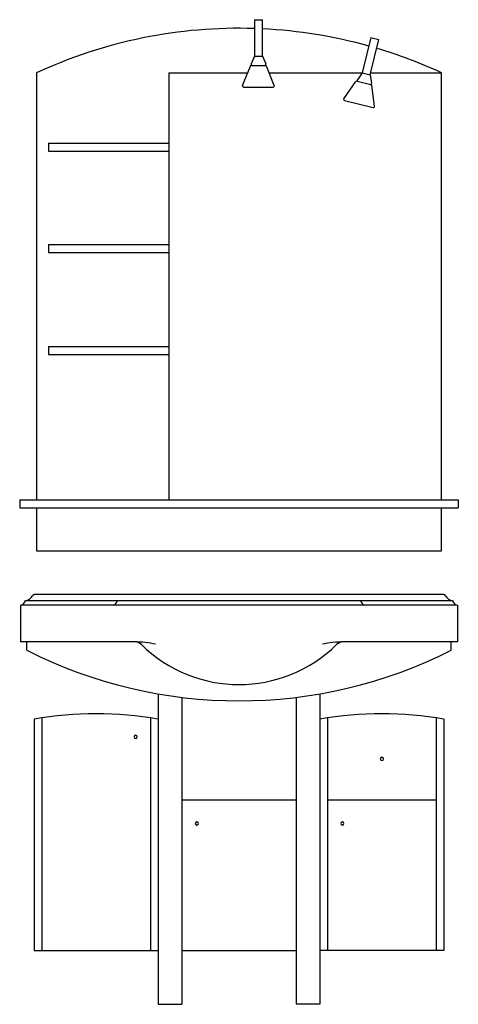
# Model space of a CAD drawing. Header units: millimetres. Extents: x -0.44 to 0.44, y 0 to 1.97.
import ezdxf

# ---------------------------------------------------------------- set-up
doc = ezdxf.new("R2010")
doc.units = ezdxf.units.MM
doc.layers.add('BLOCKS', color=3, linetype='Continuous')

msp = doc.modelspace()

# ---------------------------------------------------------------- linework, layer by layer
at = {"layer": 'BLOCKS'}
for p, q in [((0.0307, 1.9692), (0.0471, 1.9692)), ((0.0307, 1.9692), (0.0307, 1.8964)), ((0.0471, 1.8964), (0.0471, 1.9692)), ((0.264, 1.9336), (0.2466, 1.8629)), ((0.264, 1.9336), (0.2799, 1.9297)), ((0.2625, 1.859), (0.2799, 1.9297)), ((0.0307, 1.8964), (0.0244, 1.8807)), ((0.0307, 1.8964), (0.0471, 1.8964)), ((0.0471, 1.8964), (0.0534, 1.8807)), ((0.0072, 1.8373), (0.0227, 1.8763)), ((0.0247, 1.8777), (0.0531, 1.8777)), ((0.0706, 1.8373), (0.0552, 1.8763)), ((-0.405, 1.863), (-0.405, 1.0087)), ((-0.1403, 1.863), (0.0174, 1.863)), ((-0.1403, 1.863), (-0.1403, 1.0087)), ((0.0604, 1.863), (0.2467, 1.863)), ((0.2466, 1.8629), (0.2368, 1.8492)), ((0.2466, 1.8629), (0.2625, 1.859)), ((0.2625, 1.859), (0.2649, 1.8422)), ((0.2635, 1.863), (0.405, 1.863)), ((0.405, 1.0087), (0.405, 1.863)), ((0.0092, 1.8343), (0.0686, 1.8343)), ((0.2097, 1.8111), (0.234, 1.8453)), ((0.2363, 1.8462), (0.2639, 1.8394)), ((0.2713, 1.796), (0.2656, 1.8376)), ((0.211, 1.8077), (0.2686, 1.7936)), ((-0.3809, 1.7222), (-0.3809, 1.7064)), ((-0.3809, 1.7222), (-0.1403, 1.7222)), ((-0.3809, 1.7064), (-0.1403, 1.7064)), ((-0.3809, 1.5197), (-0.3809, 1.5039)), ((-0.3809, 1.5197), (-0.1403, 1.5197)), ((-0.3809, 1.5039), (-0.1403, 1.5039)), ((-0.3809, 1.3156), (-0.3809, 1.2998)), ((-0.3809, 1.3156), (-0.1403, 1.3156)), ((-0.3809, 1.2998), (-0.1403, 1.2998)), ((-0.4389, 1.0087), (-0.4389, 0.9929)), ((-0.4389, 1.0087), (0.4389, 1.0087)), ((0.4389, 1.0087), (0.4389, 0.9929)), ((-0.4389, 0.9929), (0.4389, 0.9929)), ((-0.405, 0.9929), (-0.405, 0.907)), ((0.405, 0.907), (0.405, 0.9929)), ((-0.405, 0.907), (0.405, 0.907)), ((0.4091, 0.8198), (-0.4091, 0.8198)), ((-0.4375, 0.7981), (-0.4375, 0.7252)), ((0.4362, 0.7984), (-0.4362, 0.7984)), ((0.4275, 0.807), (-0.4275, 0.807)), ((0.4375, 0.7981), (0.4375, 0.7252)), ((-0.2094, 0.7252), (-0.4375, 0.7252)), ((-0.4245, 0.7081), (-0.4245, 0.7252)), ((0.4375, 0.7252), (0.2094, 0.7252)), ((0.4245, 0.7081), (0.4245, 0.7252)), ((-0.1617, 0.6209), (-0.1617, 0)), ((-0.1141, 0.6138), (-0.1141, 0)), ((0.1141, 0.6138), (0.1141, 0)), ((0.1617, 0.6209), (0.1617, 0)), ((-0.3948, 0.5728), (-0.3948, 0.1074)), ((-0.1769, 0.5728), (-0.1769, 0.1074)), ((0.1769, 0.5728), (0.1769, 0.1074)), ((0.3948, 0.5728), (0.3948, 0.1074)), ((-0.41, 0.57), (-0.41, 0.1074)), ((0.41, 0.57), (0.41, 0.1074)), ((-0.1141, 0.409), (0.1141, 0.409)), ((0.1769, 0.409), (0.3948, 0.409)), ((-0.41, 0.1074), (-0.1617, 0.1074)), ((-0.1141, 0.1074), (0.1141, 0.1074)), ((0.41, 0.1074), (0.1617, 0.1074)), ((-0.1617, 0), (-0.1141, 0)), ((0.1617, 0), (0.1141, 0))]:
    msp.add_line(p, q, dxfattribs=at)
for centre, radius, start, end in [((0, 0.9857), 0.9663, 88.1777, 114.7803), ((0, 0.9857), 0.9663, 74.4057, 87.206), ((0, 0.9857), 0.9663, 65.2197, 73.434), ((0.0247, 1.8755), 0.00218, 90, 158.3898), ((0.0264, 1.8799), 0.00218, 158.1309, 270), ((0.0514, 1.8799), 0.00218, 270, 21.8691), ((0.0531, 1.8755), 0.00218, 21.6102, 90), ((0.0092, 1.8365), 0.00218, 158.3898, 270), ((0.0686, 1.8365), 0.00218, 270, 21.6102), ((0.2358, 1.8441), 0.00218, 76.228, 144.6178), ((0.2385, 1.8479), 0.00218, 144.3589, 256.228), ((0.2628, 1.8419), 0.00218, 256.228, 8.0971), ((0.2634, 1.8373), 0.00218, 7.8382, 76.228), ((0.2115, 1.8098), 0.00218, 144.6178, 256.228), ((0.2692, 1.7957), 0.00218, 256.228, 7.8382), ((-0.4315, 0.8272), 0.0206, 281.0731, 330.9093), ((-0.4091, 0.8148), 0.005, 90, 150.9093), ((0.4091, 0.8148), 0.005, 29.0907, 90), ((0.4315, 0.8272), 0.0206, 209.0907, 258.9269), ((-0.4396, 0.8105), 0.0126, 279.4637, 343.8192), ((-0.2551, 0.8105), 0.0126, 285.5244, 343.8192), ((0.2551, 0.8105), 0.0126, 196.1808, 254.4756), ((0.4396, 0.8105), 0.0126, 196.1808, 260.5363), ((-0.2094, 0.7052), 0.02, 45.5339, 90), ((-0.2237, 0.4138), 0.3117, 79.4818, 87.3707), ((0, 0.9185), 0.2789, 225.5339, 314.4661), ((0.2237, 0.4138), 0.3117, 92.6293, 100.5182), ((0.2094, 0.7052), 0.02, 90, 134.4661), ((0, 1.5474), 0.9405, 243.1696, 296.8304), ((-0.2859, -0.112), 0.6932, 79.684, 100.316), ((0.2859, -0.112), 0.6932, 79.684, 100.316), ((-0.2068, 0.5349), 0.00328, 0, 180), ((-0.2068, 0.5349), 0.00328, 180, 0), ((0.2859, 0.4908), 0.00328, 0, 180), ((0.2859, 0.4908), 0.00328, 180, 0), ((-0.0842, 0.3616), 0.00328, 0, 180), ((-0.0842, 0.3616), 0.00328, 180, 0), ((0.2068, 0.3616), 0.00328, 0, 180), ((0.2068, 0.3616), 0.00328, 180, 0)]:
    msp.add_arc(centre, radius, start, end, dxfattribs=at)

doc.saveas('drawing.dxf')
